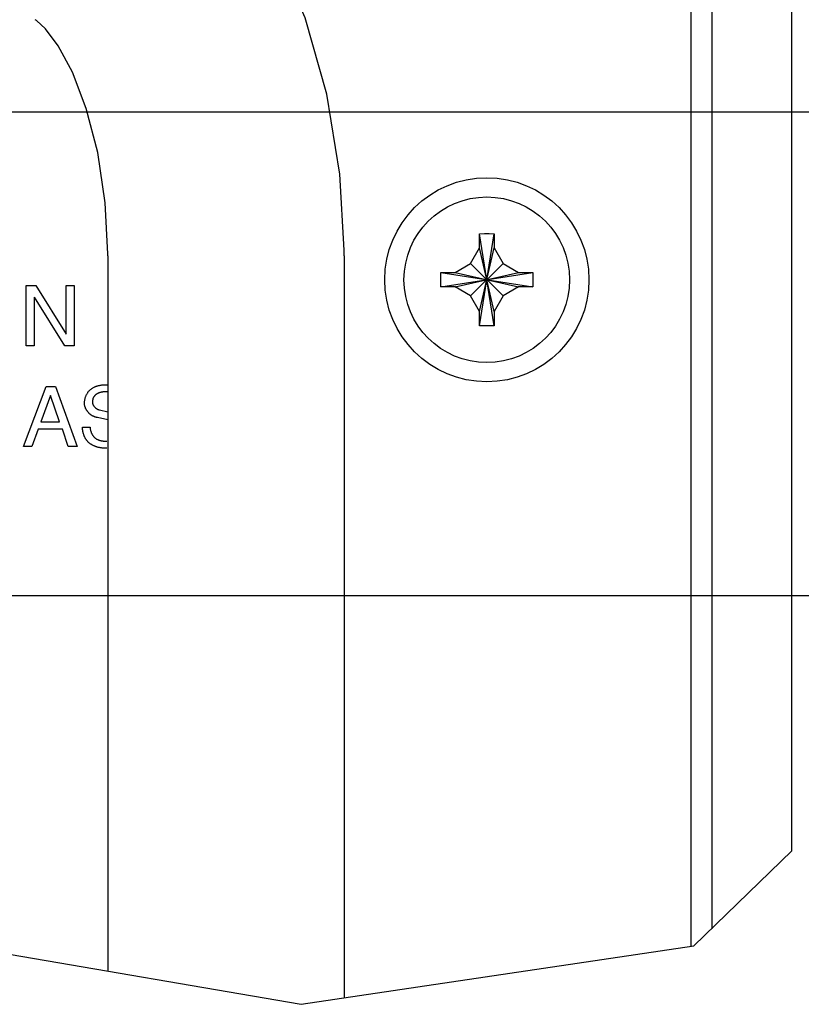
# Model space of a CAD drawing. Header units: inches. Extents: x 0 to 34, y 0 to 22.
# Tile 57 of 78: x 29.8 to 30.8, y 5 to 6.3. Entities that reach past the tile are written whole.
import ezdxf

# ---------------------------------------------------------------- set-up
doc = ezdxf.new("R2010")
doc.units = ezdxf.units.IN
doc.header["$LTSCALE"] = 1.87
doc.header["$MEASUREMENT"] = 0
doc.layers.get('0').update_dxf_attribs({"linetype": 'CONTINUOUS'})
doc.layers.add('DIMENSIONS', color=7, linetype='CONTINUOUS')
doc.styles.get("Standard").update_dxf_attribs({"font": 'txt', "width": 0.8})
doc.dimstyles.new('DIMSTYLE_3', dxfattribs={"dimtxt": 0.125, "dimasz": 0.18, "dimexe": 0.125, "dimexo": 0.0625, "dimgap": 0.0625, "dimtad": 0, "dimtih": 1, "dimtoh": 1, "dimzin": 4, "dimdsep": 46, "dimtxsty": 'STANDARD', "dimblk": '_FILLED', "dimblk1": '_FILLED', "dimblk2": '_FILLED', "dimcen": 0.09, "dimadec": 0, "dimazin": 0, "dimtp": 0.001, "dimtm": 0.001, "dimtfac": 1, "dimtofl": 0, "dimtmove": 0, "dimatfit": 3, "dimldrblk": '_FILLED', "dimfxl": 1, "dimtolj": 1, "dimtzin": 4, "dimarcsym": 0})

# ---------------------------------------------------------------- blocks, each defined once
blk = doc.blocks.new('_FILLED')
at = {"color": 0, "linetype": 'BYBLOCK'}
blk.add_solid([(0, 0), (-1, 0.1736), (-1, -0.1736)], dxfattribs=at)
blk = doc.blocks.new('*D18')
at = {"layer": 'DIMENSIONS', "color": 2, "linetype": 'CONTINUOUS'}
for p, q in [((27.8808, 6.0621), (27.8808, 9.081)), ((30.8228, 7.4199), (30.8228, 9.081)), ((27.8808, 8.956), (28.7268, 8.956)), ((30.8228, 8.956), (29.9768, 8.956))]:
    blk.add_line(p, q, dxfattribs=at)
at = {"layer": 'DIMENSIONS', "color": 2, "linetype": 'CONTINUOUS', "xscale": 0.18, "yscale": 0.18, "zscale": 0.18, "rotation": 180}
blk.add_blockref('_FILLED', (27.8808, 8.956), dxfattribs=at)
at = {"layer": 'DIMENSIONS', "color": 2, "linetype": 'CONTINUOUS', "xscale": 0.18, "yscale": 0.18, "zscale": 0.18}
blk.add_blockref('_FILLED', (30.8228, 8.956), dxfattribs=at)
at = {"layer": 'DIMENSIONS', "color": 2, "linetype": 'CONTINUOUS', "insert": (29.3518, 9.0185), "char_height": 0.125, "width": 1.125, "attachment_point": 2, "line_spacing_factor": 0.9}
blk.add_mtext('2.94{\\Ftxt.shx;\\W1.000000;\\H0.125000; }[74.7]', dxfattribs=at)
blk = doc.blocks.new('*D22')
at = {"layer": 'DIMENSIONS', "color": 2, "linetype": 'CONTINUOUS'}
for p, q in [((30.5795, 7.4574), (32.4478, 7.4574)), ((32.3228, 7.4574), (32.3228, 6.9508)), ((32.3228, 6.1941), (32.3228, 6.5133)), ((27.3184, 6.1941), (32.4478, 6.1941))]:
    blk.add_line(p, q, dxfattribs=at)
at = {"layer": 'DIMENSIONS', "color": 2, "linetype": 'CONTINUOUS', "xscale": 0.18, "yscale": 0.18, "zscale": 0.18}
for p, rotation in [((32.3228, 7.4574), 90), ((32.3228, 6.1941), 270)]:
    blk.add_blockref('_FILLED', p, dxfattribs=dict(at, rotation=rotation))
at = {"layer": 'DIMENSIONS', "color": 2, "linetype": 'CONTINUOUS', "insert": (32.2228, 6.8883), "char_height": 0.125, "width": 0.6, "attachment_point": 2, "line_spacing_factor": 0.9}
blk.add_mtext('1.26\\P[32.1]', dxfattribs=at)
blk = doc.blocks.new('*D23')
at = {"layer": 'DIMENSIONS', "color": 2, "linetype": 'CONTINUOUS'}
for p, q in [((30.5795, 7.4574), (33.1978, 7.4574)), ((33.0728, 7.4574), (33.0728, 6.5356)), ((33.0728, 5.5541), (33.0728, 6.0981)), ((28.3888, 5.5541), (33.1978, 5.5541))]:
    blk.add_line(p, q, dxfattribs=at)
at = {"layer": 'DIMENSIONS', "color": 2, "linetype": 'CONTINUOUS', "xscale": 0.18, "yscale": 0.18, "zscale": 0.18}
for p, rotation in [((33.0728, 7.4574), 90), ((33.0728, 5.5541), 270)]:
    blk.add_blockref('_FILLED', p, dxfattribs=dict(at, rotation=rotation))
at = {"layer": 'DIMENSIONS', "color": 2, "linetype": 'CONTINUOUS', "insert": (32.9728, 6.4731), "char_height": 0.125, "width": 0.6, "attachment_point": 2, "line_spacing_factor": 0.9}
blk.add_mtext('1.90\\P[48.3]', dxfattribs=at)

msp = doc.modelspace()

# ---------------------------------------------------------------- linework, layer by layer
at = {"color": 7, "linetype": 'CONTINUOUS'}
for p, q in [((30.7168, 7.3459), (30.7168, 5.1135)), ((30.8228, 5.2166), (30.8228, 7.3574)), ((30.429, 5.9111), (30.41, 6.0328)), ((30.41, 6.0322), (30.41, 6.0328)), ((30.41, 5.9111), (30.429, 6.0328)), ((30.41, 6.0139), (30.41, 6.0322)), ((30.429, 6.0328), (30.429, 6.0322)), ((30.429, 6.0322), (30.429, 6.0139)), ((29.9183, 6.0034), (29.9183, 6.0061)), ((30.2308, 6.0034), (30.2308, 6.011)), ((30.3981, 5.9933), (30.41, 6.0139)), ((30.429, 5.9299), (30.41, 6.0139)), ((30.41, 5.9299), (30.429, 6.0139)), ((30.429, 6.0139), (30.4409, 5.9933)), ((29.9183, 6.0034), (29.9183, 5.0575)), ((30.2308, 6.0034), (30.2308, 5.0219)), ((30.3775, 5.9814), (30.3981, 5.9933)), ((30.3981, 5.9933), (30.4409, 5.9506)), ((30.3981, 5.9506), (30.4409, 5.9933)), ((30.4409, 5.9933), (30.4615, 5.9814)), ((30.3586, 5.9625), (30.4803, 5.9814)), ((30.3586, 5.9814), (30.3592, 5.9814)), ((30.3586, 5.9814), (30.4803, 5.9625)), ((30.3592, 5.9814), (30.3775, 5.9814)), ((30.3775, 5.9624), (30.4615, 5.9814)), ((30.3775, 5.9814), (30.4615, 5.9624)), ((30.4615, 5.9814), (30.4797, 5.9814)), ((30.4797, 5.9814), (30.4803, 5.9814)), ((30.3592, 5.9624), (30.3586, 5.9625)), ((30.3775, 5.9624), (30.3592, 5.9624)), ((30.3981, 5.9506), (30.3775, 5.9624)), ((30.4615, 5.9624), (30.4409, 5.9506)), ((30.4797, 5.9624), (30.4615, 5.9624)), ((30.4803, 5.9625), (30.4797, 5.9624)), ((30.41, 5.9299), (30.3981, 5.9506)), ((30.4409, 5.9506), (30.429, 5.9299)), ((30.41, 5.9117), (30.41, 5.9299)), ((30.429, 5.9299), (30.429, 5.9117)), ((30.41, 5.9111), (30.41, 5.9117)), ((30.429, 5.9117), (30.429, 5.9111)), ((30.6934, 5.0907), (30.8228, 5.2166)), ((29.582, 5.1154), (30.174, 5.0135)), ((30.174, 5.0135), (30.6934, 5.0907))]:
    msp.add_line(p, q, dxfattribs=at)
at = {"color": 3, "linetype": 'CONTINUOUS'}
msp.add_line((30.6898, 5.0902), (30.6898, 7.2861), dxfattribs=at)
at = {"color": 40, "linetype": 'CONTINUOUS'}
for p, q in [((29.8106, 5.9642), (29.8234, 5.9642)), ((29.8106, 5.8845), (29.8106, 5.9642)), ((29.8234, 5.9642), (29.8632, 5.8998)), ((29.8634, 5.9642), (29.8739, 5.9642)), ((29.8634, 5.8998), (29.8634, 5.9642)), ((29.8739, 5.9642), (29.8739, 5.8845)), ((29.821, 5.9489), (29.821, 5.8845)), ((29.8618, 5.8845), (29.8213, 5.9489)), ((29.821, 5.8845), (29.8106, 5.8845)), ((29.8739, 5.8845), (29.8618, 5.8845)), ((29.8069, 5.7512), (29.8369, 5.8309)), ((29.8369, 5.8309), (29.8491, 5.8309)), ((29.8491, 5.8309), (29.878, 5.7512)), ((29.8425, 5.819), (29.8297, 5.7839)), ((29.8545, 5.7839), (29.8427, 5.819)), ((29.9075, 5.7997), (29.9183, 5.7972)), ((29.8297, 5.7839), (29.8545, 5.7839)), ((29.9183, 5.7864), (29.9046, 5.7896)), ((29.8264, 5.7744), (29.818, 5.7512)), ((29.8583, 5.7744), (29.8264, 5.7744)), ((29.8662, 5.7512), (29.8583, 5.7744)), ((29.8849, 5.7769), (29.8951, 5.7769)), ((29.818, 5.7512), (29.8069, 5.7512)), ((29.878, 5.7512), (29.8662, 5.7512))]:
    msp.add_line(p, q, dxfattribs=at)
at = {"color": 7, "linetype": 'CONTINUOUS'}
for points in [[(30.2308, 6.011), (30.2252, 6.1116), (30.2082, 6.2174), (30.1794, 6.3184), (30.1386, 6.4113), (30.0863, 6.4915), (30.0261, 6.5534), (29.9618, 6.5958), (29.8954, 6.6203), (29.8277, 6.6284)], [(29.9183, 6.0061), (29.9149, 6.0738), (29.9051, 6.1401), (29.89, 6.1986), (29.8717, 6.2463), (29.8527, 6.2815), (29.8359, 6.3039), (29.824, 6.3149), (29.8225, 6.3159)], [(30.41, 6.0328), (30.4163, 6.0329), (30.4227, 6.0329), (30.429, 6.0328)], [(30.3585, 5.9719), (30.3585, 5.9751), (30.3585, 5.9783), (30.3586, 5.9814)], [(30.4803, 5.9814), (30.4804, 5.9783), (30.4805, 5.9751), (30.4805, 5.9719)], [(30.3586, 5.9625), (30.3585, 5.9656), (30.3585, 5.9688), (30.3585, 5.9719)], [(30.4805, 5.9719), (30.4805, 5.9688), (30.4804, 5.9656), (30.4803, 5.9625)], [(30.429, 5.9111), (30.4227, 5.911), (30.4163, 5.911), (30.41, 5.9111)]]:
    msp.add_lwpolyline(points, dxfattribs=at)
at = {"color": 40, "linetype": 'CONTINUOUS'}
for points in [[(29.8876, 5.8084), (29.8876, 5.8091), (29.8876, 5.8098), (29.8877, 5.8106), (29.8878, 5.8113), (29.8879, 5.812), (29.888, 5.8128), (29.8881, 5.8135), (29.8883, 5.8142), (29.8884, 5.815), (29.8886, 5.8157), (29.8889, 5.8164), (29.8891, 5.8171), (29.8894, 5.8178), (29.8896, 5.8185), (29.8899, 5.8192), (29.8903, 5.8199), (29.8906, 5.8205), (29.891, 5.8212), (29.8914, 5.8218), (29.8918, 5.8225), (29.8922, 5.8231), (29.8926, 5.8237), (29.8931, 5.8243), (29.8936, 5.8248), (29.8941, 5.8253), (29.8946, 5.8259), (29.8951, 5.8264), (29.8957, 5.8269), (29.8963, 5.8273), (29.8969, 5.8278), (29.8975, 5.8282), (29.8982, 5.8286), (29.8988, 5.829), (29.8995, 5.8294), (29.9002, 5.8297), (29.9009, 5.8301), (29.9016, 5.8304), (29.9023, 5.8307), (29.903, 5.831), (29.9037, 5.8312), (29.9044, 5.8315), (29.9052, 5.8317), (29.9059, 5.8319), (29.9067, 5.8321), (29.9074, 5.8322), (29.9082, 5.8324), (29.909, 5.8325), (29.9097, 5.8326), (29.9105, 5.8327), (29.9112, 5.8328), (29.912, 5.8329), (29.9128, 5.8329), (29.9135, 5.833), (29.9143, 5.833), (29.915, 5.833)], [(29.9162, 5.8238), (29.9158, 5.8238), (29.9154, 5.8238), (29.915, 5.8238), (29.9145, 5.8237), (29.9141, 5.8237), (29.9136, 5.8237), (29.9132, 5.8236), (29.9128, 5.8236), (29.9123, 5.8235), (29.9119, 5.8235), (29.9114, 5.8234), (29.911, 5.8233), (29.9105, 5.8232), (29.9101, 5.8231), (29.9096, 5.823), (29.9092, 5.8229), (29.9088, 5.8228), (29.9083, 5.8227), (29.9079, 5.8226), (29.9075, 5.8224), (29.907, 5.8223), (29.9066, 5.8221), (29.9062, 5.822), (29.9058, 5.8218), (29.9054, 5.8216), (29.905, 5.8214), (29.9046, 5.8212), (29.9042, 5.821), (29.9039, 5.8208), (29.9035, 5.8206), (29.9031, 5.8203), (29.9028, 5.8201), (29.9025, 5.8198), (29.9021, 5.8196), (29.9018, 5.8193), (29.9015, 5.819), (29.9012, 5.8187), (29.9009, 5.8184), (29.9007, 5.8181), (29.9004, 5.8178), (29.9002, 5.8174), (29.8999, 5.8171), (29.8997, 5.8167), (29.8995, 5.8164), (29.8993, 5.816), (29.8992, 5.8156), (29.899, 5.8152), (29.8988, 5.8148), (29.8987, 5.8144), (29.8986, 5.814), (29.8985, 5.8136), (29.8984, 5.8132), (29.8983, 5.8128), (29.8982, 5.8123), (29.8982, 5.8119), (29.8981, 5.8115), (29.8981, 5.8111), (29.8981, 5.8106), (29.898, 5.8102), (29.898, 5.8098)], [(29.915, 5.833), (29.9153, 5.833), (29.9157, 5.833), (29.916, 5.833), (29.9163, 5.833), (29.9167, 5.833), (29.917, 5.833), (29.9173, 5.833), (29.9177, 5.8329), (29.918, 5.8329), (29.9183, 5.8329)], [(29.9183, 5.8237), (29.9182, 5.8237), (29.918, 5.8237), (29.9178, 5.8237), (29.9176, 5.8237), (29.9174, 5.8238), (29.9173, 5.8238), (29.9171, 5.8238), (29.9169, 5.8238), (29.9168, 5.8238), (29.9166, 5.8238), (29.9164, 5.8238), (29.9162, 5.8238)], [(29.898, 5.8098), (29.898, 5.8095), (29.8981, 5.8093), (29.8981, 5.809), (29.8981, 5.8087), (29.8982, 5.8085), (29.8982, 5.8082), (29.8983, 5.808), (29.8984, 5.8077), (29.8985, 5.8074), (29.8985, 5.8072), (29.8986, 5.8069), (29.8988, 5.8067), (29.8989, 5.8064), (29.899, 5.8062), (29.8991, 5.8059), (29.8993, 5.8057), (29.8994, 5.8055), (29.8996, 5.8052), (29.8998, 5.805), (29.8999, 5.8047), (29.9001, 5.8045), (29.9003, 5.8043), (29.9005, 5.8041), (29.9007, 5.8039), (29.9009, 5.8036), (29.9011, 5.8034), (29.9013, 5.8032), (29.9015, 5.803), (29.9017, 5.8028), (29.9019, 5.8026), (29.9022, 5.8024), (29.9024, 5.8022), (29.9026, 5.8021), (29.9029, 5.8019), (29.9031, 5.8017), (29.9034, 5.8015), (29.9036, 5.8014), (29.9039, 5.8012), (29.9041, 5.8011), (29.9044, 5.8009), (29.9046, 5.8008), (29.9049, 5.8007), (29.9051, 5.8005), (29.9054, 5.8004), (29.9057, 5.8003), (29.9059, 5.8002), (29.9062, 5.8001), (29.9064, 5.8), (29.9067, 5.7999), (29.907, 5.7998), (29.9072, 5.7998), (29.9075, 5.7997)], [(29.9046, 5.7896), (29.9041, 5.7897), (29.9035, 5.7899), (29.903, 5.79), (29.9024, 5.7901), (29.9019, 5.7903), (29.9013, 5.7905), (29.9008, 5.7907), (29.9003, 5.7909), (29.8997, 5.7911), (29.8993, 5.7913), (29.8988, 5.7915), (29.8983, 5.7918), (29.8978, 5.792), (29.8974, 5.7923), (29.8969, 5.7926), (29.8965, 5.7929), (29.896, 5.7932), (29.8956, 5.7936), (29.8952, 5.7939), (29.8948, 5.7943), (29.8943, 5.7946), (29.8939, 5.795), (29.8935, 5.7954), (29.8932, 5.7958), (29.8928, 5.7962), (29.8924, 5.7966), (29.8921, 5.797), (29.8917, 5.7975), (29.8914, 5.7979), (29.891, 5.7984), (29.8907, 5.7988), (29.8904, 5.7993), (29.8901, 5.7998), (29.8899, 5.8003), (29.8896, 5.8007), (29.8894, 5.8012), (29.8891, 5.8017), (29.8889, 5.8022), (29.8887, 5.8027), (29.8885, 5.8032), (29.8884, 5.8037), (29.8882, 5.8042), (29.8881, 5.8047), (29.8879, 5.8053), (29.8878, 5.8058), (29.8877, 5.8063), (29.8877, 5.8068), (29.8876, 5.8073), (29.8876, 5.8078), (29.8876, 5.8084)], [(29.893, 5.7567), (29.8926, 5.7571), (29.8922, 5.7575), (29.8918, 5.7579), (29.8915, 5.7583), (29.8911, 5.7587), (29.8907, 5.7592), (29.8904, 5.7596), (29.8901, 5.7601), (29.8897, 5.7605), (29.8894, 5.761), (29.8891, 5.7615), (29.8888, 5.762), (29.8885, 5.7625), (29.8883, 5.763), (29.888, 5.7635), (29.8878, 5.7641), (29.8875, 5.7646), (29.8873, 5.7651), (29.8871, 5.7657), (29.8869, 5.7662), (29.8867, 5.7667), (29.8865, 5.7673), (29.8863, 5.7679), (29.8861, 5.7684), (29.886, 5.769), (29.8858, 5.7695), (29.8857, 5.7701), (29.8856, 5.7707), (29.8855, 5.7712), (29.8854, 5.7718), (29.8853, 5.7724), (29.8852, 5.773), (29.8851, 5.7735), (29.8851, 5.7741), (29.885, 5.7747), (29.885, 5.7752), (29.885, 5.7758), (29.8849, 5.7764), (29.8849, 5.7769)], [(29.8951, 5.7769), (29.8951, 5.7764), (29.8951, 5.7758), (29.8951, 5.7752), (29.8952, 5.7747), (29.8953, 5.7741), (29.8954, 5.7735), (29.8955, 5.7729), (29.8957, 5.7724), (29.8958, 5.7718), (29.896, 5.7712), (29.8962, 5.7707), (29.8964, 5.7701), (29.8966, 5.7696), (29.8968, 5.769), (29.8971, 5.7685), (29.8974, 5.768), (29.8977, 5.7674), (29.898, 5.7669), (29.8983, 5.7664), (29.8986, 5.766), (29.899, 5.7655), (29.8993, 5.765), (29.8997, 5.7646), (29.9001, 5.7641), (29.9005, 5.7637), (29.9009, 5.7633), (29.9013, 5.7629), (29.9018, 5.7625), (29.9022, 5.7622), (29.9027, 5.7619), (29.9031, 5.7615), (29.9036, 5.7612), (29.9041, 5.761), (29.9046, 5.7607), (29.9051, 5.7604), (29.9057, 5.7602), (29.9062, 5.76), (29.9067, 5.7598), (29.9073, 5.7596), (29.9078, 5.7594), (29.9084, 5.7593), (29.909, 5.7591), (29.9095, 5.759), (29.9101, 5.7589), (29.9107, 5.7588), (29.9112, 5.7587), (29.9118, 5.7586), (29.9124, 5.7585), (29.913, 5.7585), (29.9136, 5.7584), (29.9141, 5.7584), (29.9147, 5.7583), (29.9153, 5.7583), (29.9159, 5.7583), (29.9165, 5.7583), (29.917, 5.7583)], [(29.9171, 5.7491), (29.9163, 5.7491), (29.9155, 5.7491), (29.9148, 5.7491), (29.914, 5.7491), (29.9132, 5.7492), (29.9124, 5.7492), (29.9116, 5.7493), (29.9108, 5.7493), (29.91, 5.7494), (29.9092, 5.7495), (29.9084, 5.7497), (29.9076, 5.7498), (29.907, 5.7499), (29.9063, 5.7501), (29.9056, 5.7502), (29.905, 5.7504), (29.9043, 5.7506), (29.9037, 5.7508), (29.903, 5.751), (29.9024, 5.7512), (29.9017, 5.7515), (29.9011, 5.7517), (29.9005, 5.752), (29.8998, 5.7523), (29.8992, 5.7526), (29.8986, 5.7529), (29.898, 5.7532), (29.8974, 5.7535), (29.8968, 5.7539), (29.8963, 5.7543), (29.8957, 5.7546), (29.8951, 5.755), (29.8946, 5.7554), (29.8941, 5.7558), (29.8935, 5.7563), (29.893, 5.7567)]]:
    msp.add_lwpolyline(points, dxfattribs=at)
at = {"color": 7, "linetype": 'CONTINUOUS'}
for radius in [0.135, 0.1095]:
    msp.add_circle((30.4195, 5.9719), radius, dxfattribs=at)

# ---------------------------------------------------------------- dimensions: what is measured, and where the dimension line sits
at = {"layer": 'DIMENSIONS', "color": 2, "linetype": 'CONTINUOUS'}
for base, p1, p2, angle, picture, middle in [((27.8808, 8.956), (30.8228, 7.3574), (27.8808, 5.9996), 180, '*D18', (29.3518, 8.956)), ((32.3228, 7.4574), (27.2559, 6.1941), (30.517, 7.4574), 90, '*D22', (32.3228, 6.732)), ((33.0728, 5.5541), (30.517, 7.4574), (28.3263, 5.5541), 270, '*D23', (33.0728, 6.3169))]:
    dim = msp.add_linear_dim(base=base, p1=p1, p2=p2, angle=angle, dimstyle='DIMSTYLE_3', dxfattribs=at)
    dim.commit()
    dim.dimension.update_dxf_attribs({"geometry": picture, "text_midpoint": middle, "dimtype": 160})

doc.saveas('drawing.dxf')
